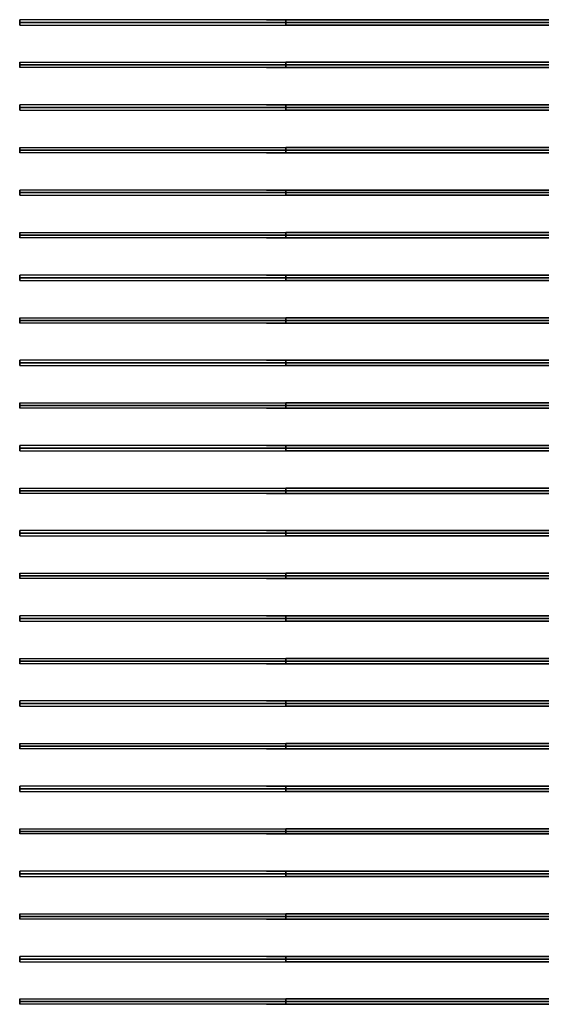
# Model space of a CAD drawing. Header units: millimetres. Extents: x -1200 to 1200, y -1110 to 1110.
# Tile 1 of 2: x -1200 to -24, y -1110 to 1110. Entities that reach past the tile are written whole.
import ezdxf

# ---------------------------------------------------------------- set-up
doc = ezdxf.new("R2010")
doc.units = ezdxf.units.MM
doc.layers.add('Default', color=7, linetype='Continuous', true_color=0x000000)

msp = doc.modelspace()

# ---------------------------------------------------------------- linework, layer by layer
at = {"layer": 'Default', "color": 128, "true_color": 0x064c38}
for p, q in [((-1200, 1110, 90), (-1200, 1098, 90)), ((-1200, 1104, 30), (-1200, 1104, 150)), ((-643.9, 1110, -47.1), (643.9, 1110, -47.1)), ((-643.9, 1098, -47.1), (643.9, 1098, -47.1)), ((-600, 1110, -60), (-600, 1098, -60)), ((-600, 1110, 60), (-600, 1098, 60)), ((-1200, 918, 90), (-1200, 906, 90)), ((-1200, 912, 30), (-1200, 912, 150)), ((-643.9, 918, -47.1), (643.9, 918, -47.1)), ((-600, 918, -60), (-600, 906, -60)), ((-600, 918, 60), (-600, 906, 60)), ((-643.9, 906, -47.1), (643.9, 906, -47.1)), ((-1200, 726, 90), (-1200, 714, 90)), ((-1200, 720, 30), (-1200, 720, 150)), ((-643.9, 726, -47.1), (643.9, 726, -47.1)), ((-643.9, 714, -47.1), (643.9, 714, -47.1)), ((-600, 726, -60), (-600, 714, -60)), ((-600, 726, 60), (-600, 714, 60)), ((-1200, 534, 90), (-1200, 522, 90)), ((-643.9, 534, -47.1), (643.9, 534, -47.1)), ((-600, 534, -60), (-600, 522, -60)), ((-600, 534, 60), (-600, 522, 60)), ((-1200, 528, 30), (-1200, 528, 150)), ((-643.9, 522, -47.1), (643.9, 522, -47.1)), ((-1200, 342, 90), (-1200, 330, 90)), ((-1200, 336, 30), (-1200, 336, 150)), ((-643.9, 342, -47.1), (643.9, 342, -47.1)), ((-600, 342, -60), (-600, 330, -60)), ((-600, 342, 60), (-600, 330, 60)), ((-643.9, 330, -47.1), (643.9, 330, -47.1)), ((-1200, 150, 90), (-1200, 138, 90)), ((-1200, 144, 30), (-1200, 144, 150)), ((-643.9, 150, -47.1), (643.9, 150, -47.1)), ((-643.9, 138, -47.1), (643.9, 138, -47.1)), ((-600, 150, -60), (-600, 138, -60)), ((-600, 150, 60), (-600, 138, 60)), ((-1200, -42, 90), (-1200, -54, 90)), ((-643.9, -42, -47.1), (643.9, -42, -47.1)), ((-600, -42, -60), (-600, -54, -60)), ((-600, -42, 60), (-600, -54, 60)), ((-1200, -48, 30), (-1200, -48, 150)), ((-643.9, -54, -47.1), (643.9, -54, -47.1)), ((-1200, -234, 90), (-1200, -246, 90)), ((-1200, -240, 30), (-1200, -240, 150)), ((-643.9, -234, -47.1), (643.9, -234, -47.1)), ((-600, -234, -60), (-600, -246, -60)), ((-600, -234, 60), (-600, -246, 60)), ((-643.9, -246, -47.1), (643.9, -246, -47.1)), ((-1200, -426, 90), (-1200, -438, 90)), ((-1200, -432, 30), (-1200, -432, 150)), ((-643.9, -426, -47.1), (643.9, -426, -47.1)), ((-643.9, -438, -47.1), (643.9, -438, -47.1)), ((-600, -426, -60), (-600, -438, -60)), ((-600, -426, 60), (-600, -438, 60)), ((-1200, -618, 90), (-1200, -630, 90)), ((-643.9, -618, -47.1), (643.9, -618, -47.1)), ((-600, -618, -60), (-600, -630, -60)), ((-600, -618, 60), (-600, -630, 60)), ((-1200, -624, 30), (-1200, -624, 150)), ((-643.9, -630, -47.1), (643.9, -630, -47.1)), ((-1200, -810, 90), (-1200, -822, 90)), ((-1200, -816, 30), (-1200, -816, 150)), ((-643.9, -810, -47.1), (643.9, -810, -47.1)), ((-600, -810, -60), (-600, -822, -60)), ((-600, -810, 60), (-600, -822, 60)), ((-643.9, -822, -47.1), (643.9, -822, -47.1)), ((-1200, -1002, 90), (-1200, -1014, 90)), ((-1200, -1008, 30), (-1200, -1008, 150)), ((-643.9, -1002, -47.1), (643.9, -1002, -47.1)), ((-643.9, -1014, -47.1), (643.9, -1014, -47.1)), ((-600, -1002, -60), (-600, -1014, -60)), ((-600, -1002, 60), (-600, -1014, 60))]:
    msp.add_line(p, q, dxfattribs=at)
at = {"layer": 'Default', "color": 253, "true_color": 0x9da5a8}
for p, q in [((-601, 1104, 50), (-601, 1104, 500)), ((-601, 1104, 50), (-599, 1104, 50)), ((-601, 1104, 500), (-599, 1104, 500)), ((-600, 1105, 50), (-600, 1105, 500)), ((-600, 1103, 50), (-600, 1105, 50)), ((-600, 1103, 500), (-600, 1105, 500)), ((-600, 1103, 50), (-600, 1103, 500)), ((-599, 1104, 50), (-599, 1104, 500)), ((-601, 1008, 50), (-601, 1008, 500)), ((-601, 1008, 50), (-599, 1008, 50)), ((-601, 1008, 500), (-599, 1008, 500)), ((-600, 1009, 50), (-600, 1009, 500)), ((-600, 1007, 50), (-600, 1009, 50)), ((-600, 1007, 500), (-600, 1009, 500)), ((-600, 1007, 50), (-600, 1007, 500)), ((-599, 1008, 50), (-599, 1008, 500)), ((-601, 912, 50), (-601, 912, 500)), ((-601, 912, 50), (-599, 912, 50)), ((-601, 912, 500), (-599, 912, 500)), ((-600, 913, 50), (-600, 913, 500)), ((-600, 911, 50), (-600, 913, 50)), ((-600, 911, 500), (-600, 913, 500)), ((-600, 911, 50), (-600, 911, 500)), ((-599, 912, 50), (-599, 912, 500)), ((-601, 816, 50), (-601, 816, 500)), ((-601, 816, 50), (-599, 816, 50)), ((-601, 816, 500), (-599, 816, 500)), ((-600, 817, 50), (-600, 817, 500)), ((-600, 815, 50), (-600, 817, 50)), ((-600, 815, 500), (-600, 817, 500)), ((-600, 815, 50), (-600, 815, 500)), ((-599, 816, 50), (-599, 816, 500)), ((-601, 720, 50), (-601, 720, 500)), ((-601, 720, 50), (-599, 720, 50)), ((-601, 720, 500), (-599, 720, 500)), ((-600, 721, 50), (-600, 721, 500)), ((-600, 719, 50), (-600, 721, 50)), ((-600, 719, 500), (-600, 721, 500)), ((-600, 719, 50), (-600, 719, 500)), ((-599, 720, 50), (-599, 720, 500)), ((-601, 624, 50), (-601, 624, 500)), ((-601, 624, 50), (-599, 624, 50)), ((-601, 624, 500), (-599, 624, 500)), ((-600, 625, 50), (-600, 625, 500)), ((-600, 623, 50), (-600, 625, 50)), ((-600, 623, 500), (-600, 625, 500)), ((-600, 623, 50), (-600, 623, 500)), ((-599, 624, 50), (-599, 624, 500)), ((-601, 528, 50), (-601, 528, 500)), ((-601, 528, 50), (-599, 528, 50)), ((-601, 528, 500), (-599, 528, 500)), ((-600, 529, 50), (-600, 529, 500)), ((-600, 527, 50), (-600, 529, 50)), ((-600, 527, 500), (-600, 529, 500)), ((-600, 527, 50), (-600, 527, 500)), ((-599, 528, 50), (-599, 528, 500)), ((-601, 432, 50), (-601, 432, 500)), ((-601, 432, 50), (-599, 432, 50)), ((-601, 432, 500), (-599, 432, 500)), ((-600, 433, 50), (-600, 433, 500)), ((-600, 431, 50), (-600, 433, 50)), ((-600, 431, 500), (-600, 433, 500)), ((-600, 431, 50), (-600, 431, 500)), ((-599, 432, 50), (-599, 432, 500)), ((-601, 336, 50), (-601, 336, 500)), ((-601, 336, 50), (-599, 336, 50)), ((-601, 336, 500), (-599, 336, 500)), ((-600, 337, 50), (-600, 337, 500)), ((-600, 335, 50), (-600, 337, 50)), ((-600, 335, 500), (-600, 337, 500)), ((-600, 335, 50), (-600, 335, 500)), ((-599, 336, 50), (-599, 336, 500)), ((-601, 240, 50), (-601, 240, 500)), ((-601, 240, 50), (-599, 240, 50)), ((-601, 240, 500), (-599, 240, 500)), ((-600, 241, 50), (-600, 241, 500)), ((-600, 239, 50), (-600, 241, 50)), ((-600, 239, 500), (-600, 241, 500)), ((-600, 239, 50), (-600, 239, 500)), ((-599, 240, 50), (-599, 240, 500)), ((-601, 144, 50), (-601, 144, 500)), ((-601, 144, 50), (-599, 144, 50)), ((-601, 144, 500), (-599, 144, 500)), ((-600, 145, 50), (-600, 145, 500)), ((-600, 143, 50), (-600, 145, 50)), ((-600, 143, 500), (-600, 145, 500)), ((-600, 143, 50), (-600, 143, 500)), ((-599, 144, 50), (-599, 144, 500)), ((-601, 48, 50), (-601, 48, 500)), ((-601, 48, 50), (-599, 48, 50)), ((-601, 48, 500), (-599, 48, 500)), ((-600, 49, 50), (-600, 49, 500)), ((-600, 47, 50), (-600, 49, 50)), ((-600, 47, 500), (-600, 49, 500)), ((-600, 47, 50), (-600, 47, 500)), ((-599, 48, 50), (-599, 48, 500)), ((-601, -48, 50), (-601, -48, 500)), ((-601, -48, 50), (-599, -48, 50)), ((-601, -48, 500), (-599, -48, 500)), ((-600, -47, 50), (-600, -47, 500)), ((-600, -49, 50), (-600, -47, 50)), ((-600, -49, 500), (-600, -47, 500)), ((-600, -49, 50), (-600, -49, 500)), ((-599, -48, 50), (-599, -48, 500)), ((-601, -144, 50), (-601, -144, 500)), ((-601, -144, 50), (-599, -144, 50)), ((-601, -144, 500), (-599, -144, 500)), ((-600, -143, 50), (-600, -143, 500)), ((-600, -145, 50), (-600, -143, 50)), ((-600, -145, 500), (-600, -143, 500)), ((-600, -145, 50), (-600, -145, 500)), ((-599, -144, 50), (-599, -144, 500)), ((-601, -240, 50), (-601, -240, 500)), ((-601, -240, 50), (-599, -240, 50)), ((-601, -240, 500), (-599, -240, 500)), ((-600, -239, 50), (-600, -239, 500)), ((-600, -241, 50), (-600, -239, 50)), ((-600, -241, 500), (-600, -239, 500)), ((-600, -241, 50), (-600, -241, 500)), ((-599, -240, 50), (-599, -240, 500)), ((-601, -336, 50), (-601, -336, 500)), ((-601, -336, 50), (-599, -336, 50)), ((-601, -336, 500), (-599, -336, 500)), ((-600, -335, 50), (-600, -335, 500)), ((-600, -337, 50), (-600, -335, 50)), ((-600, -337, 500), (-600, -335, 500)), ((-600, -337, 50), (-600, -337, 500)), ((-599, -336, 50), (-599, -336, 500)), ((-601, -432, 50), (-601, -432, 500)), ((-601, -432, 50), (-599, -432, 50)), ((-601, -432, 500), (-599, -432, 500)), ((-600, -431, 50), (-600, -431, 500)), ((-600, -433, 50), (-600, -431, 50)), ((-600, -433, 500), (-600, -431, 500)), ((-600, -433, 50), (-600, -433, 500)), ((-599, -432, 50), (-599, -432, 500)), ((-601, -528, 50), (-601, -528, 500)), ((-601, -528, 50), (-599, -528, 50)), ((-601, -528, 500), (-599, -528, 500)), ((-600, -527, 50), (-600, -527, 500)), ((-600, -529, 50), (-600, -527, 50)), ((-600, -529, 500), (-600, -527, 500)), ((-600, -529, 50), (-600, -529, 500)), ((-599, -528, 50), (-599, -528, 500)), ((-601, -624, 50), (-601, -624, 500)), ((-601, -624, 50), (-599, -624, 50)), ((-601, -624, 500), (-599, -624, 500)), ((-600, -623, 50), (-600, -623, 500)), ((-600, -625, 50), (-600, -623, 50)), ((-600, -625, 500), (-600, -623, 500)), ((-600, -625, 50), (-600, -625, 500)), ((-599, -624, 50), (-599, -624, 500)), ((-601, -720, 50), (-601, -720, 500)), ((-601, -720, 50), (-599, -720, 50)), ((-601, -720, 500), (-599, -720, 500)), ((-600, -719, 50), (-600, -719, 500)), ((-600, -721, 50), (-600, -719, 50)), ((-600, -721, 500), (-600, -719, 500)), ((-600, -721, 50), (-600, -721, 500)), ((-599, -720, 50), (-599, -720, 500)), ((-601, -816, 50), (-601, -816, 500)), ((-601, -816, 50), (-599, -816, 50)), ((-601, -816, 500), (-599, -816, 500)), ((-600, -815, 50), (-600, -815, 500)), ((-600, -817, 50), (-600, -815, 50)), ((-600, -817, 500), (-600, -815, 500)), ((-600, -817, 50), (-600, -817, 500)), ((-599, -816, 50), (-599, -816, 500)), ((-601, -912, 50), (-601, -912, 500)), ((-601, -912, 50), (-599, -912, 50)), ((-601, -912, 500), (-599, -912, 500)), ((-600, -911, 50), (-600, -911, 500)), ((-600, -913, 50), (-600, -911, 50)), ((-600, -913, 500), (-600, -911, 500)), ((-600, -913, 50), (-600, -913, 500)), ((-599, -912, 50), (-599, -912, 500)), ((-601, -1008, 50), (-601, -1008, 500)), ((-601, -1008, 50), (-599, -1008, 50)), ((-601, -1008, 500), (-599, -1008, 500)), ((-600, -1007, 50), (-600, -1007, 500)), ((-600, -1009, 50), (-600, -1007, 50)), ((-600, -1009, 500), (-600, -1007, 500)), ((-600, -1009, 50), (-600, -1009, 500)), ((-599, -1008, 50), (-599, -1008, 500)), ((-601, -1104, 50), (-601, -1104, 500)), ((-601, -1104, 50), (-599, -1104, 50)), ((-601, -1104, 500), (-599, -1104, 500)), ((-600, -1103, 50), (-600, -1103, 500)), ((-600, -1105, 50), (-600, -1103, 50)), ((-600, -1105, 500), (-600, -1103, 500)), ((-600, -1105, 50), (-600, -1105, 500)), ((-599, -1104, 50), (-599, -1104, 500))]:
    msp.add_line(p, q, dxfattribs=at)
at = {"layer": 'Default', "color": 9, "true_color": 0xc8c9c7}
for p, q in [((-1200, 1014, -90), (-1200, 1002, -90)), ((-1200, 1008, -150), (-1200, 1008, -30)), ((-643.9, 1014, 47.1), (643.9, 1014, 47.1)), ((-643.9, 1002, 47.1), (643.9, 1002, 47.1)), ((-600, 1002, 60), (-600, 1014, 60)), ((-600, 1002, -60), (-600, 1014, -60)), ((-1200, 822, -90), (-1200, 810, -90)), ((-643.9, 822, 47.1), (643.9, 822, 47.1)), ((-600, 810, 60), (-600, 822, 60)), ((-600, 810, -60), (-600, 822, -60)), ((-1200, 816, -150), (-1200, 816, -30)), ((-643.9, 810, 47.1), (643.9, 810, 47.1)), ((-1200, 630, -90), (-1200, 618, -90)), ((-1200, 624, -150), (-1200, 624, -30)), ((-643.9, 630, 47.1), (643.9, 630, 47.1)), ((-600, 618, 60), (-600, 630, 60)), ((-600, 618, -60), (-600, 630, -60)), ((-643.9, 618, 47.1), (643.9, 618, 47.1)), ((-1200, 438, -90), (-1200, 426, -90)), ((-1200, 432, -150), (-1200, 432, -30)), ((-643.9, 438, 47.1), (643.9, 438, 47.1)), ((-643.9, 426, 47.1), (643.9, 426, 47.1)), ((-600, 426, 60), (-600, 438, 60)), ((-600, 426, -60), (-600, 438, -60)), ((-1200, 246, -90), (-1200, 234, -90)), ((-643.9, 246, 47.1), (643.9, 246, 47.1)), ((-600, 234, 60), (-600, 246, 60)), ((-600, 234, -60), (-600, 246, -60)), ((-1200, 240, -150), (-1200, 240, -30)), ((-643.9, 234, 47.1), (643.9, 234, 47.1)), ((-1200, 54, -90), (-1200, 42, -90)), ((-1200, 48, -150), (-1200, 48, -30)), ((-643.9, 54, 47.1), (643.9, 54, 47.1)), ((-600, 42, 60), (-600, 54, 60)), ((-600, 42, -60), (-600, 54, -60)), ((-643.9, 42, 47.1), (643.9, 42, 47.1)), ((-1200, -138, -90), (-1200, -150, -90)), ((-1200, -144, -150), (-1200, -144, -30)), ((-643.9, -138, 47.1), (643.9, -138, 47.1)), ((-643.9, -150, 47.1), (643.9, -150, 47.1)), ((-600, -150, 60), (-600, -138, 60)), ((-600, -150, -60), (-600, -138, -60)), ((-1200, -330, -90), (-1200, -342, -90)), ((-643.9, -330, 47.1), (643.9, -330, 47.1)), ((-600, -342, 60), (-600, -330, 60)), ((-600, -342, -60), (-600, -330, -60)), ((-1200, -336, -150), (-1200, -336, -30)), ((-643.9, -342, 47.1), (643.9, -342, 47.1)), ((-1200, -522, -90), (-1200, -534, -90)), ((-1200, -528, -150), (-1200, -528, -30)), ((-643.9, -522, 47.1), (643.9, -522, 47.1)), ((-600, -534, 60), (-600, -522, 60)), ((-600, -534, -60), (-600, -522, -60)), ((-643.9, -534, 47.1), (643.9, -534, 47.1)), ((-1200, -714, -90), (-1200, -726, -90)), ((-1200, -720, -150), (-1200, -720, -30)), ((-643.9, -714, 47.1), (643.9, -714, 47.1)), ((-643.9, -726, 47.1), (643.9, -726, 47.1)), ((-600, -726, 60), (-600, -714, 60)), ((-600, -726, -60), (-600, -714, -60)), ((-1200, -906, -90), (-1200, -918, -90)), ((-643.9, -906, 47.1), (643.9, -906, 47.1)), ((-600, -918, 60), (-600, -906, 60)), ((-600, -918, -60), (-600, -906, -60)), ((-1200, -912, -150), (-1200, -912, -30)), ((-643.9, -918, 47.1), (643.9, -918, 47.1)), ((-1200, -1098, -90), (-1200, -1110, -90)), ((-1200, -1104, -150), (-1200, -1104, -30)), ((-643.9, -1098, 47.1), (643.9, -1098, 47.1)), ((-643.9, -1110, 47.1), (643.9, -1110, 47.1)), ((-600, -1110, 60), (-600, -1098, 60)), ((-600, -1110, -60), (-600, -1098, -60))]:
    msp.add_line(p, q, dxfattribs=at)
at = {"layer": 'Default', "color": 253, "true_color": 0x9da5a8}
for centre in [(-600, 1104, 50), (-600, 1104, 275), (-600, 1008, 50), (-600, 1008, 275), (-600, 912, 50), (-600, 912, 275), (-600, 816, 50), (-600, 816, 275), (-600, 720, 50), (-600, 720, 275), (-600, 624, 50), (-600, 624, 275), (-600, 528, 50), (-600, 528, 275), (-600, 432, 50), (-600, 432, 275), (-600, 336, 50), (-600, 336, 275), (-600, 240, 50), (-600, 240, 275), (-600, 144, 50), (-600, 144, 275), (-600, 48, 50), (-600, 48, 275), (-600, -48, 50), (-600, -48, 275), (-600, -144, 50), (-600, -144, 275), (-600, -240, 50), (-600, -240, 275), (-600, -336, 50), (-600, -336, 275), (-600, -432, 50), (-600, -432, 275), (-600, -528, 50), (-600, -528, 275), (-600, -624, 50), (-600, -624, 275), (-600, -720, 50), (-600, -720, 275), (-600, -816, 50), (-600, -816, 275), (-600, -912, 50), (-600, -912, 275), (-600, -1008, 50), (-600, -1008, 275), (-600, -1104, 50), (-600, -1104, 275)]:
    msp.add_circle(centre, 1, dxfattribs=at)
at = {"layer": 'Default', "color": 253, "true_color": 0x9da5a8, "extrusion": (0, 0, -1)}
for centre in [(600, 1104, -500), (600, 1008, -500), (600, 912, -500), (600, 816, -500), (600, 720, -500), (600, 624, -500), (600, 528, -500), (600, 432, -500), (600, 336, -500), (600, 240, -500), (600, 144, -500), (600, 48, -500), (600, -48, -500), (600, -144, -500), (600, -240, -500), (600, -336, -500), (600, -432, -500), (600, -528, -500), (600, -624, -500), (600, -720, -500), (600, -816, -500), (600, -912, -500), (600, -1008, -500), (600, -1104, -500)]:
    msp.add_circle(centre, 1, dxfattribs=at)
at = {"layer": 'Default', "color": 128, "true_color": 0x064c38, "extrusion": (0, -1, 0)}
for centre, start, end in [((-1200, -1895, -1110), 72.9385, 90), ((-1200, -2015, -1110), 72.9385, 90), ((-1200, -2015, -1104), 72.9385, 90), ((0, 2015, -1110), 252.9385, 287.0615), ((0, 2015, -1104), 252.9385, 287.0615), ((-1200, -1895, -918), 72.9385, 90), ((-1200, -2015, -918), 72.9385, 90), ((-1200, -2015, -912), 72.9385, 90), ((0, 2015, -918), 252.9385, 287.0615), ((0, 2015, -912), 252.9385, 287.0615), ((-1200, -1895, -726), 72.9385, 90), ((-1200, -2015, -726), 72.9385, 90), ((-1200, -2015, -720), 72.9385, 90), ((0, 2015, -726), 252.9385, 287.0615), ((0, 2015, -720), 252.9385, 287.0615), ((-1200, -1895, -534), 72.9385, 90), ((-1200, -2015, -534), 72.9385, 90), ((0, 2015, -534), 252.9385, 287.0615), ((-1200, -2015, -528), 72.9385, 90), ((0, 2015, -528), 252.9385, 287.0615), ((-1200, -1895, -342), 72.9385, 90), ((-1200, -2015, -342), 72.9385, 90), ((-1200, -2015, -336), 72.9385, 90), ((0, 2015, -342), 252.9385, 287.0615), ((0, 2015, -336), 252.9385, 287.0615), ((-1200, -1895, -150), 72.9385, 90), ((-1200, -2015, -150), 72.9385, 90), ((-1200, -2015, -144), 72.9385, 90), ((0, 2015, -150), 252.9385, 287.0615), ((0, 2015, -144), 252.9385, 287.0615), ((-1200, -1895, 42), 72.9385, 90), ((-1200, -2015, 42), 72.9385, 90), ((0, 2015, 42), 252.9385, 287.0615), ((-1200, -2015, 48), 72.9385, 90), ((0, 2015, 48), 252.9385, 287.0615), ((-1200, -1895, 234), 72.9385, 90), ((-1200, -2015, 234), 72.9385, 90), ((-1200, -2015, 240), 72.9385, 90), ((0, 2015, 234), 252.9385, 287.0615), ((0, 2015, 240), 252.9385, 287.0615), ((-1200, -1895, 426), 72.9385, 90), ((-1200, -2015, 426), 72.9385, 90), ((-1200, -2015, 432), 72.9385, 90), ((0, 2015, 426), 252.9385, 287.0615), ((0, 2015, 432), 252.9385, 287.0615), ((-1200, -1895, 618), 72.9385, 90), ((-1200, -2015, 618), 72.9385, 90), ((0, 2015, 618), 252.9385, 287.0615), ((-1200, -2015, 624), 72.9385, 90), ((0, 2015, 624), 252.9385, 287.0615), ((-1200, -1895, 810), 72.9385, 90), ((-1200, -2015, 810), 72.9385, 90), ((-1200, -2015, 816), 72.9385, 90), ((0, 2015, 810), 252.9385, 287.0615), ((0, 2015, 816), 252.9385, 287.0615), ((-1200, -1895, 1002), 72.9385, 90), ((-1200, -2015, 1002), 72.9385, 90), ((-1200, -2015, 1008), 72.9385, 90), ((0, 2015, 1002), 252.9385, 287.0615), ((0, 2015, 1008), 252.9385, 287.0615)]:
    msp.add_arc(centre, 2045, start, end, dxfattribs=at)
at = {"layer": 'Default', "color": 128, "true_color": 0x064c38, "extrusion": (0, 1, 0)}
for centre, start, end in [((1200, -1895, 1104), 90, 107.0615), ((1200, -1895, 1098), 90, 107.0615), ((1200, -2015, 1098), 90, 107.0615), ((0, 1895, 1110), 252.9385, 287.0615), ((0, 1895, 1104), 252.9385, 287.0615), ((0, 2015, 1098), 252.9385, 287.0615), ((0, 1895, 1098), 252.9385, 287.0615), ((1200, -1895, 912), 90, 107.0615), ((0, 1895, 918), 252.9385, 287.0615), ((0, 1895, 912), 252.9385, 287.0615), ((1200, -1895, 906), 90, 107.0615), ((1200, -2015, 906), 90, 107.0615), ((0, 2015, 906), 252.9385, 287.0615), ((0, 1895, 906), 252.9385, 287.0615), ((1200, -1895, 720), 90, 107.0615), ((1200, -1895, 714), 90, 107.0615), ((1200, -2015, 714), 90, 107.0615), ((0, 1895, 726), 252.9385, 287.0615), ((0, 1895, 720), 252.9385, 287.0615), ((0, 2015, 714), 252.9385, 287.0615), ((0, 1895, 714), 252.9385, 287.0615), ((0, 1895, 534), 252.9385, 287.0615), ((1200, -1895, 528), 90, 107.0615), ((1200, -1895, 522), 90, 107.0615), ((1200, -2015, 522), 90, 107.0615), ((0, 1895, 528), 252.9385, 287.0615), ((0, 2015, 522), 252.9385, 287.0615), ((0, 1895, 522), 252.9385, 287.0615), ((1200, -1895, 336), 90, 107.0615), ((0, 1895, 342), 252.9385, 287.0615), ((0, 1895, 336), 252.9385, 287.0615), ((1200, -1895, 330), 90, 107.0615), ((1200, -2015, 330), 90, 107.0615), ((0, 2015, 330), 252.9385, 287.0615), ((0, 1895, 330), 252.9385, 287.0615), ((1200, -1895, 144), 90, 107.0615), ((1200, -1895, 138), 90, 107.0615), ((1200, -2015, 138), 90, 107.0615), ((0, 1895, 150), 252.9385, 287.0615), ((0, 1895, 144), 252.9385, 287.0615), ((0, 2015, 138), 252.9385, 287.0615), ((0, 1895, 138), 252.9385, 287.0615), ((0, 1895, -42), 252.9385, 287.0615), ((1200, -1895, -48), 90, 107.0615), ((1200, -1895, -54), 90, 107.0615), ((1200, -2015, -54), 90, 107.0615), ((0, 1895, -48), 252.9385, 287.0615), ((0, 2015, -54), 252.9385, 287.0615), ((0, 1895, -54), 252.9385, 287.0615), ((1200, -1895, -240), 90, 107.0615), ((0, 1895, -234), 252.9385, 287.0615), ((0, 1895, -240), 252.9385, 287.0615), ((1200, -1895, -246), 90, 107.0615), ((1200, -2015, -246), 90, 107.0615), ((0, 2015, -246), 252.9385, 287.0615), ((0, 1895, -246), 252.9385, 287.0615), ((1200, -1895, -432), 90, 107.0615), ((1200, -1895, -438), 90, 107.0615), ((1200, -2015, -438), 90, 107.0615), ((0, 1895, -426), 252.9385, 287.0615), ((0, 1895, -432), 252.9385, 287.0615), ((0, 2015, -438), 252.9385, 287.0615), ((0, 1895, -438), 252.9385, 287.0615), ((0, 1895, -618), 252.9385, 287.0615), ((1200, -1895, -624), 90, 107.0615), ((1200, -1895, -630), 90, 107.0615), ((1200, -2015, -630), 90, 107.0615), ((0, 1895, -624), 252.9385, 287.0615), ((0, 2015, -630), 252.9385, 287.0615), ((0, 1895, -630), 252.9385, 287.0615), ((1200, -1895, -816), 90, 107.0615), ((0, 1895, -810), 252.9385, 287.0615), ((0, 1895, -816), 252.9385, 287.0615), ((1200, -1895, -822), 90, 107.0615), ((1200, -2015, -822), 90, 107.0615), ((0, 2015, -822), 252.9385, 287.0615), ((0, 1895, -822), 252.9385, 287.0615), ((1200, -1895, -1008), 90, 107.0615), ((1200, -1895, -1014), 90, 107.0615), ((1200, -2015, -1014), 90, 107.0615), ((0, 1895, -1002), 252.9385, 287.0615), ((0, 1895, -1008), 252.9385, 287.0615), ((0, 2015, -1014), 252.9385, 287.0615), ((0, 1895, -1014), 252.9385, 287.0615)]:
    msp.add_arc(centre, 2045, start, end, dxfattribs=at)
at = {"layer": 'Default', "color": 9, "true_color": 0xc8c9c7, "extrusion": (0, -1, 0)}
for centre, start, end in [((-1200, 1895, -1014), 270, 287.0615), ((-1200, 2015, -1014), 270, 287.0615), ((-1200, 1895, -1008), 270, 287.0615), ((0, -2015, -1014), 72.9385, 107.0615), ((0, -1895, -1014), 72.9385, 107.0615), ((0, -1895, -1008), 72.9385, 107.0615), ((0, -1895, -1002), 72.9385, 107.0615), ((-1200, 1895, -822), 270, 287.0615), ((-1200, 2015, -822), 270, 287.0615), ((0, -2015, -822), 72.9385, 107.0615), ((0, -1895, -822), 72.9385, 107.0615), ((-1200, 1895, -816), 270, 287.0615), ((0, -1895, -816), 72.9385, 107.0615), ((0, -1895, -810), 72.9385, 107.0615), ((-1200, 1895, -630), 270, 287.0615), ((-1200, 2015, -630), 270, 287.0615), ((-1200, 1895, -624), 270, 287.0615), ((0, -2015, -630), 72.9385, 107.0615), ((0, -1895, -630), 72.9385, 107.0615), ((0, -1895, -624), 72.9385, 107.0615), ((0, -1895, -618), 72.9385, 107.0615), ((-1200, 1895, -438), 270, 287.0615), ((-1200, 2015, -438), 270, 287.0615), ((-1200, 1895, -432), 270, 287.0615), ((0, -2015, -438), 72.9385, 107.0615), ((0, -1895, -438), 72.9385, 107.0615), ((0, -1895, -432), 72.9385, 107.0615), ((0, -1895, -426), 72.9385, 107.0615), ((-1200, 1895, -246), 270, 287.0615), ((-1200, 2015, -246), 270, 287.0615), ((0, -2015, -246), 72.9385, 107.0615), ((0, -1895, -246), 72.9385, 107.0615), ((-1200, 1895, -240), 270, 287.0615), ((0, -1895, -240), 72.9385, 107.0615), ((0, -1895, -234), 72.9385, 107.0615), ((-1200, 1895, -54), 270, 287.0615), ((-1200, 2015, -54), 270, 287.0615), ((-1200, 1895, -48), 270, 287.0615), ((0, -2015, -54), 72.9385, 107.0615), ((0, -1895, -54), 72.9385, 107.0615), ((0, -1895, -48), 72.9385, 107.0615), ((0, -1895, -42), 72.9385, 107.0615), ((-1200, 1895, 138), 270, 287.0615), ((-1200, 2015, 138), 270, 287.0615), ((-1200, 1895, 144), 270, 287.0615), ((0, -2015, 138), 72.9385, 107.0615), ((0, -1895, 138), 72.9385, 107.0615), ((0, -1895, 144), 72.9385, 107.0615), ((0, -1895, 150), 72.9385, 107.0615), ((-1200, 1895, 330), 270, 287.0615), ((-1200, 2015, 330), 270, 287.0615), ((0, -2015, 330), 72.9385, 107.0615), ((0, -1895, 330), 72.9385, 107.0615), ((-1200, 1895, 336), 270, 287.0615), ((0, -1895, 336), 72.9385, 107.0615), ((0, -1895, 342), 72.9385, 107.0615), ((-1200, 1895, 522), 270, 287.0615), ((-1200, 2015, 522), 270, 287.0615), ((-1200, 1895, 528), 270, 287.0615), ((0, -2015, 522), 72.9385, 107.0615), ((0, -1895, 522), 72.9385, 107.0615), ((0, -1895, 528), 72.9385, 107.0615), ((0, -1895, 534), 72.9385, 107.0615), ((-1200, 1895, 714), 270, 287.0615), ((-1200, 2015, 714), 270, 287.0615), ((-1200, 1895, 720), 270, 287.0615), ((0, -2015, 714), 72.9385, 107.0615), ((0, -1895, 714), 72.9385, 107.0615), ((0, -1895, 720), 72.9385, 107.0615), ((0, -1895, 726), 72.9385, 107.0615), ((-1200, 1895, 906), 270, 287.0615), ((-1200, 2015, 906), 270, 287.0615), ((0, -2015, 906), 72.9385, 107.0615), ((0, -1895, 906), 72.9385, 107.0615), ((-1200, 1895, 912), 270, 287.0615), ((0, -1895, 912), 72.9385, 107.0615), ((0, -1895, 918), 72.9385, 107.0615), ((-1200, 1895, 1098), 270, 287.0615), ((-1200, 2015, 1098), 270, 287.0615), ((-1200, 1895, 1104), 270, 287.0615), ((0, -2015, 1098), 72.9385, 107.0615), ((0, -1895, 1098), 72.9385, 107.0615), ((0, -1895, 1104), 72.9385, 107.0615), ((0, -1895, 1110), 72.9385, 107.0615)]:
    msp.add_arc(centre, 2045, start, end, dxfattribs=at)
at = {"layer": 'Default', "color": 9, "true_color": 0xc8c9c7, "extrusion": (0, 1, 0)}
for centre, start, end in [((1200, 2015, 1008), 252.9385, 270), ((1200, 1895, 1002), 252.9385, 270), ((1200, 2015, 1002), 252.9385, 270), ((0, -2015, 1008), 72.9385, 107.0615), ((0, -2015, 1002), 72.9385, 107.0615), ((1200, 2015, 816), 252.9385, 270), ((1200, 1895, 810), 252.9385, 270), ((1200, 2015, 810), 252.9385, 270), ((0, -2015, 816), 72.9385, 107.0615), ((0, -2015, 810), 72.9385, 107.0615), ((1200, 2015, 624), 252.9385, 270), ((0, -2015, 624), 72.9385, 107.0615), ((1200, 1895, 618), 252.9385, 270), ((1200, 2015, 618), 252.9385, 270), ((0, -2015, 618), 72.9385, 107.0615), ((1200, 2015, 432), 252.9385, 270), ((1200, 1895, 426), 252.9385, 270), ((1200, 2015, 426), 252.9385, 270), ((0, -2015, 432), 72.9385, 107.0615), ((0, -2015, 426), 72.9385, 107.0615), ((1200, 2015, 240), 252.9385, 270), ((1200, 1895, 234), 252.9385, 270), ((1200, 2015, 234), 252.9385, 270), ((0, -2015, 240), 72.9385, 107.0615), ((0, -2015, 234), 72.9385, 107.0615), ((1200, 2015, 48), 252.9385, 270), ((0, -2015, 48), 72.9385, 107.0615), ((1200, 1895, 42), 252.9385, 270), ((1200, 2015, 42), 252.9385, 270), ((0, -2015, 42), 72.9385, 107.0615), ((1200, 2015, -144), 252.9385, 270), ((1200, 1895, -150), 252.9385, 270), ((1200, 2015, -150), 252.9385, 270), ((0, -2015, -144), 72.9385, 107.0615), ((0, -2015, -150), 72.9385, 107.0615), ((1200, 2015, -336), 252.9385, 270), ((1200, 1895, -342), 252.9385, 270), ((1200, 2015, -342), 252.9385, 270), ((0, -2015, -336), 72.9385, 107.0615), ((0, -2015, -342), 72.9385, 107.0615), ((1200, 2015, -528), 252.9385, 270), ((0, -2015, -528), 72.9385, 107.0615), ((1200, 1895, -534), 252.9385, 270), ((1200, 2015, -534), 252.9385, 270), ((0, -2015, -534), 72.9385, 107.0615), ((1200, 2015, -720), 252.9385, 270), ((1200, 1895, -726), 252.9385, 270), ((1200, 2015, -726), 252.9385, 270), ((0, -2015, -720), 72.9385, 107.0615), ((0, -2015, -726), 72.9385, 107.0615), ((1200, 2015, -912), 252.9385, 270), ((1200, 1895, -918), 252.9385, 270), ((1200, 2015, -918), 252.9385, 270), ((0, -2015, -912), 72.9385, 107.0615), ((0, -2015, -918), 72.9385, 107.0615), ((1200, 2015, -1104), 252.9385, 270), ((1200, 1895, -1110), 252.9385, 270), ((1200, 2015, -1110), 252.9385, 270), ((0, -2015, -1104), 72.9385, 107.0615), ((0, -2015, -1110), 72.9385, 107.0615)]:
    msp.add_arc(centre, 2045, start, end, dxfattribs=at)
at = {"layer": 'Default', "color": 128, "true_color": 0x064c38}
for points in [[(-1200, 1110, 150), (-1200, 1110, 90), (-1200, 1110, 30)], [(-1200, 1110, 30), (-1200, 1104, 30), (-1200, 1098, 30)], [(-1200, 1098, 150), (-1200, 1104, 150), (-1200, 1110, 150)], [(-1200, 1098, 30), (-1200, 1098, 90), (-1200, 1098, 150)], [(-600, 1098, 60), (-600, 1104, 60), (-600, 1110, 60)], [(-600, 1098, -60), (-600, 1104, -60), (-600, 1110, -60)], [(-1200, 918, 30), (-1200, 912, 30), (-1200, 906, 30)], [(-1200, 906, 150), (-1200, 912, 150), (-1200, 918, 150)], [(-1200, 918, 150), (-1200, 918, 90), (-1200, 918, 30)], [(-600, 906, 60), (-600, 912, 60), (-600, 918, 60)], [(-600, 906, -60), (-600, 912, -60), (-600, 918, -60)], [(-1200, 906, 30), (-1200, 906, 90), (-1200, 906, 150)], [(-1200, 726, 30), (-1200, 720, 30), (-1200, 714, 30)], [(-1200, 714, 150), (-1200, 720, 150), (-1200, 726, 150)], [(-1200, 726, 150), (-1200, 726, 90), (-1200, 726, 30)], [(-1200, 714, 30), (-1200, 714, 90), (-1200, 714, 150)], [(-600, 714, 60), (-600, 720, 60), (-600, 726, 60)], [(-600, 714, -60), (-600, 720, -60), (-600, 726, -60)], [(-1200, 534, 30), (-1200, 528, 30), (-1200, 522, 30)], [(-1200, 522, 150), (-1200, 528, 150), (-1200, 534, 150)], [(-1200, 534, 150), (-1200, 534, 90), (-1200, 534, 30)], [(-600, 522, 60), (-600, 528, 60), (-600, 534, 60)], [(-600, 522, -60), (-600, 528, -60), (-600, 534, -60)], [(-1200, 522, 30), (-1200, 522, 90), (-1200, 522, 150)], [(-1200, 342, 30), (-1200, 336, 30), (-1200, 330, 30)], [(-1200, 330, 150), (-1200, 336, 150), (-1200, 342, 150)], [(-1200, 342, 150), (-1200, 342, 90), (-1200, 342, 30)], [(-600, 330, 60), (-600, 336, 60), (-600, 342, 60)], [(-600, 330, -60), (-600, 336, -60), (-600, 342, -60)], [(-1200, 330, 30), (-1200, 330, 90), (-1200, 330, 150)], [(-1200, 150, 30), (-1200, 144, 30), (-1200, 138, 30)], [(-1200, 138, 150), (-1200, 144, 150), (-1200, 150, 150)], [(-1200, 150, 150), (-1200, 150, 90), (-1200, 150, 30)], [(-1200, 138, 30), (-1200, 138, 90), (-1200, 138, 150)], [(-600, 138, 60), (-600, 144, 60), (-600, 150, 60)], [(-600, 138, -60), (-600, 144, -60), (-600, 150, -60)], [(-1200, -42, 30), (-1200, -48, 30), (-1200, -54, 30)], [(-1200, -54, 150), (-1200, -48, 150), (-1200, -42, 150)], [(-1200, -42, 150), (-1200, -42, 90), (-1200, -42, 30)], [(-600, -54, 60), (-600, -48, 60), (-600, -42, 60)], [(-600, -54, -60), (-600, -48, -60), (-600, -42, -60)], [(-1200, -54, 30), (-1200, -54, 90), (-1200, -54, 150)], [(-1200, -234, 30), (-1200, -240, 30), (-1200, -246, 30)], [(-1200, -246, 150), (-1200, -240, 150), (-1200, -234, 150)], [(-1200, -234, 150), (-1200, -234, 90), (-1200, -234, 30)], [(-600, -246, 60), (-600, -240, 60), (-600, -234, 60)], [(-600, -246, -60), (-600, -240, -60), (-600, -234, -60)], [(-1200, -246, 30), (-1200, -246, 90), (-1200, -246, 150)], [(-1200, -426, 30), (-1200, -432, 30), (-1200, -438, 30)], [(-1200, -438, 150), (-1200, -432, 150), (-1200, -426, 150)], [(-1200, -426, 150), (-1200, -426, 90), (-1200, -426, 30)], [(-1200, -438, 30), (-1200, -438, 90), (-1200, -438, 150)], [(-600, -438, 60), (-600, -432, 60), (-600, -426, 60)], [(-600, -438, -60), (-600, -432, -60), (-600, -426, -60)], [(-1200, -618, 30), (-1200, -624, 30), (-1200, -630, 30)], [(-1200, -630, 150), (-1200, -624, 150), (-1200, -618, 150)], [(-1200, -618, 150), (-1200, -618, 90), (-1200, -618, 30)], [(-600, -630, 60), (-600, -624, 60), (-600, -618, 60)], [(-600, -630, -60), (-600, -624, -60), (-600, -618, -60)], [(-1200, -630, 30), (-1200, -630, 90), (-1200, -630, 150)], [(-1200, -810, 30), (-1200, -816, 30), (-1200, -822, 30)], [(-1200, -822, 150), (-1200, -816, 150), (-1200, -810, 150)], [(-1200, -810, 150), (-1200, -810, 90), (-1200, -810, 30)], [(-600, -822, 60), (-600, -816, 60), (-600, -810, 60)], [(-600, -822, -60), (-600, -816, -60), (-600, -810, -60)], [(-1200, -822, 30), (-1200, -822, 90), (-1200, -822, 150)], [(-1200, -1002, 30), (-1200, -1008, 30), (-1200, -1014, 30)], [(-1200, -1014, 150), (-1200, -1008, 150), (-1200, -1002, 150)], [(-1200, -1002, 150), (-1200, -1002, 90), (-1200, -1002, 30)], [(-1200, -1014, 30), (-1200, -1014, 90), (-1200, -1014, 150)], [(-600, -1014, 60), (-600, -1008, 60), (-600, -1002, 60)], [(-600, -1014, -60), (-600, -1008, -60), (-600, -1002, -60)]]:
    msp.add_open_spline(points, degree=2, dxfattribs=at)
at = {"layer": 'Default', "color": 9, "true_color": 0xc8c9c7}
for points in [[(-1200, 1002, -30), (-1200, 1008, -30), (-1200, 1014, -30)], [(-1200, 1014, -30), (-1200, 1014, -90), (-1200, 1014, -150)], [(-1200, 1014, -150), (-1200, 1008, -150), (-1200, 1002, -150)], [(-1200, 1002, -150), (-1200, 1002, -90), (-1200, 1002, -30)], [(-600, 1014, -60), (-600, 1008, -60), (-600, 1002, -60)], [(-600, 1014, 60), (-600, 1008, 60), (-600, 1002, 60)], [(-1200, 810, -30), (-1200, 816, -30), (-1200, 822, -30)], [(-1200, 822, -30), (-1200, 822, -90), (-1200, 822, -150)], [(-1200, 822, -150), (-1200, 816, -150), (-1200, 810, -150)], [(-600, 822, -60), (-600, 816, -60), (-600, 810, -60)], [(-600, 822, 60), (-600, 816, 60), (-600, 810, 60)], [(-1200, 810, -150), (-1200, 810, -90), (-1200, 810, -30)], [(-1200, 618, -30), (-1200, 624, -30), (-1200, 630, -30)], [(-1200, 630, -30), (-1200, 630, -90), (-1200, 630, -150)], [(-1200, 630, -150), (-1200, 624, -150), (-1200, 618, -150)], [(-600, 630, -60), (-600, 624, -60), (-600, 618, -60)], [(-600, 630, 60), (-600, 624, 60), (-600, 618, 60)], [(-1200, 618, -150), (-1200, 618, -90), (-1200, 618, -30)], [(-1200, 426, -30), (-1200, 432, -30), (-1200, 438, -30)], [(-1200, 438, -30), (-1200, 438, -90), (-1200, 438, -150)], [(-1200, 438, -150), (-1200, 432, -150), (-1200, 426, -150)], [(-1200, 426, -150), (-1200, 426, -90), (-1200, 426, -30)], [(-600, 438, -60), (-600, 432, -60), (-600, 426, -60)], [(-600, 438, 60), (-600, 432, 60), (-600, 426, 60)], [(-1200, 234, -30), (-1200, 240, -30), (-1200, 246, -30)], [(-1200, 246, -30), (-1200, 246, -90), (-1200, 246, -150)], [(-1200, 246, -150), (-1200, 240, -150), (-1200, 234, -150)], [(-600, 246, -60), (-600, 240, -60), (-600, 234, -60)], [(-600, 246, 60), (-600, 240, 60), (-600, 234, 60)], [(-1200, 234, -150), (-1200, 234, -90), (-1200, 234, -30)], [(-1200, 42, -30), (-1200, 48, -30), (-1200, 54, -30)], [(-1200, 54, -30), (-1200, 54, -90), (-1200, 54, -150)], [(-1200, 54, -150), (-1200, 48, -150), (-1200, 42, -150)], [(-600, 54, -60), (-600, 48, -60), (-600, 42, -60)], [(-600, 54, 60), (-600, 48, 60), (-600, 42, 60)], [(-1200, 42, -150), (-1200, 42, -90), (-1200, 42, -30)], [(-1200, -150, -30), (-1200, -144, -30), (-1200, -138, -30)], [(-1200, -138, -30), (-1200, -138, -90), (-1200, -138, -150)], [(-1200, -138, -150), (-1200, -144, -150), (-1200, -150, -150)], [(-1200, -150, -150), (-1200, -150, -90), (-1200, -150, -30)], [(-600, -138, -60), (-600, -144, -60), (-600, -150, -60)], [(-600, -138, 60), (-600, -144, 60), (-600, -150, 60)], [(-1200, -342, -30), (-1200, -336, -30), (-1200, -330, -30)], [(-1200, -330, -30), (-1200, -330, -90), (-1200, -330, -150)], [(-1200, -330, -150), (-1200, -336, -150), (-1200, -342, -150)], [(-600, -330, -60), (-600, -336, -60), (-600, -342, -60)], [(-600, -330, 60), (-600, -336, 60), (-600, -342, 60)], [(-1200, -342, -150), (-1200, -342, -90), (-1200, -342, -30)], [(-1200, -534, -30), (-1200, -528, -30), (-1200, -522, -30)], [(-1200, -522, -30), (-1200, -522, -90), (-1200, -522, -150)], [(-1200, -522, -150), (-1200, -528, -150), (-1200, -534, -150)], [(-600, -522, -60), (-600, -528, -60), (-600, -534, -60)], [(-600, -522, 60), (-600, -528, 60), (-600, -534, 60)], [(-1200, -534, -150), (-1200, -534, -90), (-1200, -534, -30)], [(-1200, -726, -30), (-1200, -720, -30), (-1200, -714, -30)], [(-1200, -714, -30), (-1200, -714, -90), (-1200, -714, -150)], [(-1200, -714, -150), (-1200, -720, -150), (-1200, -726, -150)], [(-1200, -726, -150), (-1200, -726, -90), (-1200, -726, -30)], [(-600, -714, -60), (-600, -720, -60), (-600, -726, -60)], [(-600, -714, 60), (-600, -720, 60), (-600, -726, 60)], [(-1200, -918, -30), (-1200, -912, -30), (-1200, -906, -30)], [(-1200, -906, -30), (-1200, -906, -90), (-1200, -906, -150)], [(-1200, -906, -150), (-1200, -912, -150), (-1200, -918, -150)], [(-600, -906, -60), (-600, -912, -60), (-600, -918, -60)], [(-600, -906, 60), (-600, -912, 60), (-600, -918, 60)], [(-1200, -918, -150), (-1200, -918, -90), (-1200, -918, -30)], [(-1200, -1110, -30), (-1200, -1104, -30), (-1200, -1098, -30)], [(-1200, -1098, -30), (-1200, -1098, -90), (-1200, -1098, -150)], [(-1200, -1098, -150), (-1200, -1104, -150), (-1200, -1110, -150)], [(-1200, -1110, -150), (-1200, -1110, -90), (-1200, -1110, -30)], [(-600, -1098, -60), (-600, -1104, -60), (-600, -1110, -60)], [(-600, -1098, 60), (-600, -1104, 60), (-600, -1110, 60)]]:
    msp.add_open_spline(points, degree=2, dxfattribs=at)

doc.saveas('drawing.dxf')
